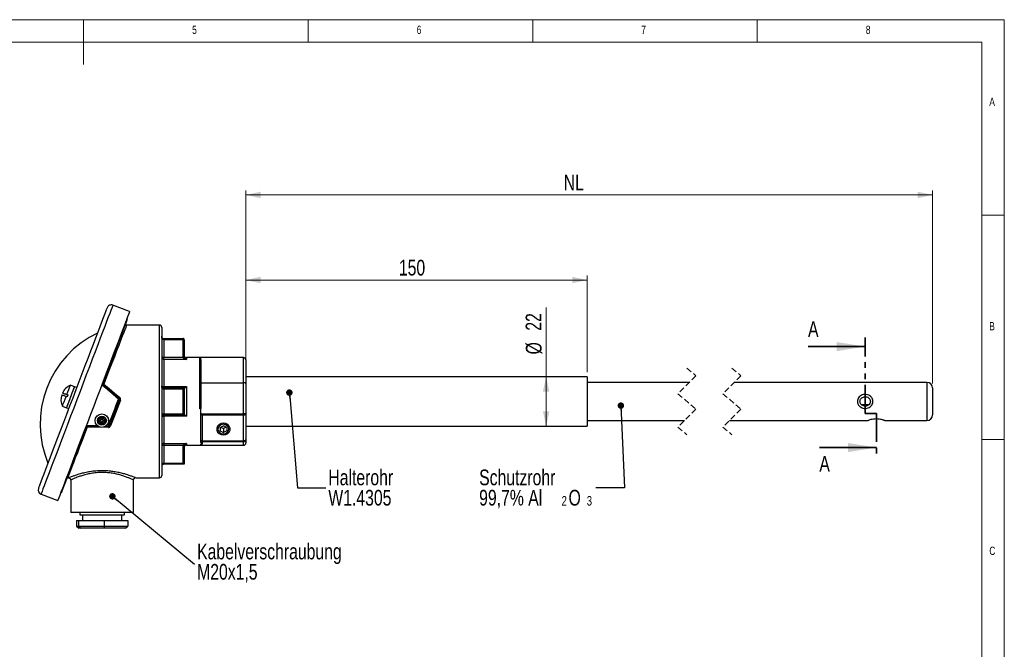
# Model space of a CAD drawing. Header units: millimetres. Extents: x 5 to 415, y 5 to 292.
# Tile 3 of 3: x 196 to 415, y 152 to 292. Entities that reach past the tile are written whole.
import ezdxf

# ---------------------------------------------------------------- set-up
doc = ezdxf.new("R2010")
doc.units = ezdxf.units.MM
doc.linetypes.add('HIDDEN', pattern=[1.905, 1.27, -0.635])
doc.linetypes.add('PHANTOM', pattern=[12.7, 6.35, -1.27, 1.27, -1.27, 1.27, -1.27])
doc.styles.add('SLDTEXTSTYLE0', font='TXT', dxfattribs={"width": 0.75})
doc.dimstyles.new('SLDDIMSTYLE1', dxfattribs={"dimtxt": 3.5, "dimasz": 3.302, "dimexe": 0, "dimexo": 0.0625, "dimgap": 0.875, "dimtad": 1, "dimdec": 0, "dimlfac": 2, "dimrnd": 1e-09, "dimzin": 12, "dimdsep": 46, "dimtxsty": 'SLDTEXTSTYLE0', "dimsah": 1, "dimcen": 0.09, "dimadec": 0, "dimazin": 3, "dimtfac": 1, "dimtdec": 0, "dimtofl": 0, "dimtmove": 0, "dimatfit": 3, "dimfxl": 1, "dimfrac": 2, "dimtolj": 1, "dimtzin": 12, "dimarcsym": 0})
doc.dimstyles.new('SLDDIMSTYLE2', dxfattribs={"dimtxt": 3.5, "dimasz": 3.302, "dimexe": 0, "dimexo": 0.0625, "dimgap": 0.875, "dimtad": 1, "dimlfac": 2, "dimrnd": 1e-09, "dimzin": 12, "dimdsep": 46, "dimtxsty": 'SLDTEXTSTYLE0', "dimsah": 1, "dimcen": 0.09, "dimadec": 0, "dimazin": 3, "dimtfac": 1, "dimtofl": 0, "dimtmove": 0, "dimatfit": 3, "dimfxl": 1, "dimfrac": 2, "dimtolj": 1, "dimtzin": 12, "dimarcsym": 0})
doc.dimstyles.new('SLDDIMSTYLE3', dxfattribs={"dimtxt": 0.18, "dimasz": 1.44, "dimexe": 0, "dimexo": 0.0625, "dimgap": 0, "dimtad": 0, "dimtih": 1, "dimtoh": 1, "dimdec": 0, "dimrnd": 1e-09, "dimzin": 0, "dimdsep": 46, "dimtxsty": 'Standard', "dimblk1": 'DOT', "dimblk2": 'DOT', "dimsah": 1, "dimcen": 0.09, "dimadec": 0, "dimazin": 0, "dimtfac": 1.44, "dimtdec": 0, "dimtofl": 0, "dimtmove": 0, "dimatfit": 3, "dimldrblk": 'DOT', "dimfxl": 1, "dimfrac": 2, "dimtolj": 1, "dimtzin": 0, "dimarcsym": 0})

# ---------------------------------------------------------------- blocks, each defined once
blk = doc.blocks.new('_D')
at = {"color": 7, "linetype": 'Continuous', "lineweight": 18}
for p, q in [((246.12, 213.5), (246.12, 235.03)), ((322.12, 213.5), (322.12, 235.03)), ((322.12, 234.03), (246.12, 234.03))]:
    blk.add_line(p, q, dxfattribs=at)
for points in [[(246.12, 234.03), (249.42, 233.31), (249.42, 234.75)], [(322.12, 234.03), (318.82, 234.75), (318.82, 233.31)]]:
    blk.add_solid(points, dxfattribs=at)
at = {"color": 7, "linetype": 'Continuous', "lineweight": 18, "insert": (280.19, 238.54), "char_height": 3.5, "attachment_point": 1, "style": 'SLDTEXTSTYLE0'}
blk.add_mtext('150', dxfattribs=at)
blk = doc.blocks.new('_D_1')
at = {"color": 7, "linetype": 'Continuous', "lineweight": 18}
for p, q in [((312.98, 212.5), (312.98, 227.92)), ((321.12, 212.5), (311.98, 212.5)), ((312.98, 201.5), (312.98, 212.5)), ((321.12, 201.5), (311.98, 201.5))]:
    blk.add_line(p, q, dxfattribs=at)
for points in [[(312.98, 212.5), (312.26, 209.2), (313.7, 209.2)], [(312.98, 201.5), (313.7, 204.8), (312.26, 204.8)]]:
    blk.add_solid(points, dxfattribs=at)
at = {"color": 7, "linetype": 'Continuous', "lineweight": 18, "char_height": 3.5, "attachment_point": 1, "rotation": 90, "style": 'SLDTEXTSTYLE0'}
for s, insert in [('22', (308.41, 222.75)), ('%%c', (308.47, 217.47))]:
    blk.add_mtext(s, dxfattribs=dict(at, insert=insert))
blk = doc.blocks.new('_D_2')
at = {"color": 7, "linetype": 'Continuous', "lineweight": 18}
for p, q in [((246.12, 211.95), (246.12, 253.98)), ((246.12, 252.98), (399.02, 252.98)), ((399.02, 211), (399.02, 253.98))]:
    blk.add_line(p, q, dxfattribs=at)
for points in [[(246.12, 252.98), (249.42, 252.26), (249.42, 253.7)], [(399.02, 252.98), (395.72, 253.7), (395.72, 252.26)]]:
    blk.add_solid(points, dxfattribs=at)
at = {"color": 7, "linetype": 'Continuous', "lineweight": 18, "insert": (316.89, 257.49), "char_height": 3.5, "attachment_point": 1, "style": 'SLDTEXTSTYLE0'}
blk.add_mtext('NL', dxfattribs=at)
blk = doc.blocks.new('SW_NOTE_4')
at = {"color": 0, "linetype": 'Continuous', "lineweight": 0, "char_height": 3.5, "attachment_point": 1, "style": 'SLDTEXTSTYLE0'}
for s, insert in [('Halterohr', (0.54, 4.05)), ('W1.4305', (0.54, -0.47))]:
    blk.add_mtext(s, dxfattribs=dict(at, insert=insert))
blk = doc.blocks.new('_DOT')
at = {"color": 0, "linetype": 'ByBlock', "lineweight": -2}
blk.add_line((-0.5, 0), (-1, 0), dxfattribs=at)
at = {"color": 0, "linetype": 'ByBlock', "const_width": 0.5}
blk.add_lwpolyline([(-0.25, 0, 1), (0.25, 0, 1)], format="xyb", close=True, dxfattribs=at)
blk = doc.blocks.new('SW_NOTE_5')
at = {"color": 0, "linetype": 'Continuous', "lineweight": 0, "attachment_point": 1, "style": 'SLDTEXTSTYLE0'}
for s, insert, char_height in [('Schutzrohr', (-26, 4.05), 3.5), ('99,7% Al', (-26, -0.47), 3.5), ('2', (-7.65, -1.85), 2.12), ('O', (-6.09, -0.47), 3.5), ('3', (-2.04, -1.85), 2.12)]:
    blk.add_mtext(s, dxfattribs=dict(at, insert=insert, char_height=char_height))
blk = doc.blocks.new('SW_NOTE_6')
at = {"color": 0, "linetype": 'Continuous', "lineweight": 0, "char_height": 3.5, "attachment_point": 1, "style": 'SLDTEXTSTYLE0'}
for s, insert in [('Kabelverschraubung', (0.55, 4.57)), ('M20x1,5', (0.55, 0.05))]:
    blk.add_mtext(s, dxfattribs=dict(at, insert=insert))

msp = doc.modelspace()

# ---------------------------------------------------------------- linework, layer by layer
at = {"color": 7, "linetype": 'Continuous', "lineweight": 18}
for p, q in [((415, 292), (5, 292)), ((210, 292), (210, 282)), ((260, 287), (260, 292)), ((310, 292), (310, 287)), ((360, 287), (360, 292)), ((415, 5), (415, 292)), ((410, 287), (10, 287)), ((410, 287), (410, 60.25)), ((415, 248.5), (410, 248.5)), ((410, 198.5), (415, 198.5))]:
    msp.add_line(p, q, dxfattribs=at)
at = {"color": 7, "linetype": 'Continuous', "lineweight": 25}
for p, q in [((220.232, 226.9994), (216.4931, 228.4208)), ((226.8718, 223.9984), (219.5606, 223.9984)), ((227.3718, 223.4984), (227.3718, 190.4984)), ((227.8718, 220.7484), (227.8718, 220.9984)), ((227.8718, 220.9984), (232.1218, 220.9984)), ((227.8718, 220.7484), (227.8718, 216.839)), ((232.1218, 220.7484), (227.8718, 220.7484)), ((232.1218, 220.7484), (232.1218, 220.9984)), ((232.1218, 220.7484), (232.3718, 220.7484)), ((232.1218, 216.9977), (232.1218, 220.7484)), ((232.3718, 220.7484), (232.3718, 216.9977)), ((227.3718, 216.839), (227.8718, 216.839)), ((227.8718, 216.3527), (227.8718, 216.839)), ((227.8718, 216.839), (232.1382, 216.839)), ((227.8718, 216.3527), (227.8718, 210.2961)), ((232.8718, 216.3527), (227.8718, 216.3527)), ((232.1218, 216.9977), (232.3718, 216.9977)), ((232.1382, 216.839), (232.1218, 216.9977)), ((232.3718, 216.9977), (232.3827, 216.8901)), ((236.1218, 216.7484), (232.8718, 216.7484)), ((235.8718, 216.7374), (236.1218, 216.7374)), ((235.8718, 205.3384), (235.8718, 216.7374)), ((245.6218, 216.7541), (236.1218, 216.7541)), ((236.1218, 216.7374), (236.1218, 216.7541)), ((236.1218, 215.9947), (236.1218, 205.6982)), ((246.1218, 216.2541), (246.1218, 210.9488)), ((207.984, 210.2591), (207.0493, 210.6145)), ((236.1218, 211.1702), (245.6218, 211.1702)), ((245.6218, 204.2163), (245.6218, 211.1702)), ((322.1218, 212.4984), (246.1218, 212.4984)), ((246.1218, 210.9488), (246.1218, 204.1085)), ((322.1218, 212.4984), (322.1218, 211.7615)), ((322.1218, 211.7615), (322.1218, 201.4984)), ((344.8711, 211.2484), (322.1218, 211.2484)), ((397.7684, 211.2484), (354.8711, 211.2484)), ((206.4699, 208.3868), (206.2362, 208.4756)), ((206.2633, 208.547), (206.497, 208.4581)), ((208.4514, 210.0815), (207.984, 210.2591)), ((216.8718, 208.542), (216.8718, 208.5734)), ((227.8718, 210.2961), (232.8718, 210.2961)), ((227.8718, 209.9984), (227.8718, 210.2961)), ((227.8718, 209.9984), (227.8718, 209.7484)), ((227.8718, 209.9984), (232.3718, 209.9984)), ((227.8718, 209.7484), (227.8718, 204.2484)), ((232.1218, 209.7484), (227.8718, 209.7484)), ((232.1218, 204.2484), (232.1218, 209.7484)), ((232.3718, 209.9984), (232.3718, 203.9984)), ((232.8718, 210.2961), (232.8718, 203.7007)), ((399.0184, 209.9984), (399.0184, 203.9984)), ((206.3193, 207.9908), (206.0857, 208.0797)), ((383.1419, 206.3234), (384.8954, 206.3234)), ((205.2726, 205.9408), (206.2073, 205.5855)), ((206.2073, 205.5855), (206.6747, 205.4078)), ((227.8718, 203.9984), (227.8718, 204.2484)), ((227.8718, 204.2484), (232.1218, 204.2484)), ((232.3718, 203.9984), (227.8718, 203.9984)), ((227.8718, 203.9984), (227.8718, 203.7007)), ((236.1218, 205.3384), (235.8718, 205.3384)), ((236.1218, 204.3591), (236.1218, 205.3384)), ((236.1218, 198.3832), (236.1218, 204.3591)), ((236.1615, 204.2163), (245.6218, 204.2163)), ((245.6218, 203.9768), (236.3718, 203.9768)), ((236.3718, 203.9768), (236.3718, 198.2582)), ((245.6218, 203.9768), (245.6218, 204.2163)), ((245.6218, 198.2582), (245.6218, 203.9768)), ((246.1218, 204.1085), (246.1218, 198.5082)), ((227.8718, 203.7007), (227.8718, 197.6441)), ((232.8718, 203.7007), (227.8718, 203.7007)), ((322.1218, 202.7484), (343.7961, 202.7484)), ((353.7961, 202.7484), (384.6496, 202.7484)), ((388.3737, 202.7484), (397.7684, 202.7484)), ((215.5076, 201.3862), (214.7598, 201.3969)), ((240.3718, 201.2224), (241.1218, 201.5974)), ((240.3718, 201.2224), (240.3718, 200.4724)), ((240.3718, 200.4724), (241.1218, 200.0974)), ((240.4968, 201.2849), (241.1218, 200.9724)), ((241.8718, 201.2224), (241.1218, 201.5974)), ((241.7468, 201.2849), (241.1218, 200.9724)), ((241.1218, 200.9724), (241.1218, 200.0974)), ((241.8718, 200.4724), (241.1218, 200.0974)), ((241.8718, 201.2224), (241.8718, 200.4724)), ((246.1218, 201.4984), (322.1218, 201.4984)), ((227.8718, 197.6441), (232.8718, 197.6441)), ((227.8718, 197.6441), (227.8718, 197.1577)), ((236.1218, 198.2592), (236.1218, 198.3832)), ((236.1218, 197.8675), (236.1218, 198.2592)), ((236.3718, 197.4719), (236.1218, 197.4719)), ((236.1218, 197.2484), (236.1218, 197.4719)), ((236.3718, 198.2582), (245.6218, 198.2582)), ((236.3718, 198.2582), (236.3718, 198.0101)), ((245.6218, 198.0101), (236.3718, 198.0101)), ((236.3718, 198.0101), (236.3718, 197.4719)), ((245.6218, 198.2582), (245.6218, 198.0101)), ((245.6218, 197.2522), (245.6218, 198.0101)), ((246.1218, 198.5082), (246.1218, 197.7503)), ((227.8718, 197.1577), (227.3718, 197.1577)), ((227.8718, 197.1577), (227.8718, 193.2484)), ((232.1382, 197.1577), (227.8718, 197.1577)), ((232.1218, 196.9991), (232.1382, 197.1577)), ((232.1218, 193.2484), (232.1218, 196.9991)), ((232.3718, 196.9991), (232.1218, 196.9991)), ((232.3827, 197.1066), (232.3718, 196.9991)), ((232.3718, 196.9991), (232.3718, 192.9984)), ((232.8718, 197.2484), (236.1218, 197.2484)), ((236.1218, 197.2522), (245.6218, 197.2522)), ((236.1218, 197.2503), (245.6218, 197.2503)), ((227.8718, 192.9984), (227.8718, 193.2484)), ((227.8718, 193.2484), (232.1218, 193.2484)), ((232.3718, 192.9984), (227.8718, 192.9984)), ((206.4451, 189.9984), (206.6404, 189.9984)), ((207.1218, 189.506), (207.1218, 182.2484)), ((221.1218, 182.2484), (221.1218, 189.509)), ((221.5988, 189.9984), (226.8718, 189.9984)), ((200.5024, 186.3578), (204.2414, 184.9364)), ((221.1218, 182.2484), (207.1218, 182.2484)), ((209.1218, 182.2484), (209.1218, 181.7484)), ((219.1218, 181.7484), (219.1218, 182.2484)), ((208.3993, 180.4984), (208.3993, 179.2484)), ((208.3993, 180.4984), (208.8753, 180.4984)), ((208.8753, 180.4984), (208.8753, 179.2484)), ((208.8753, 180.4984), (214.5978, 180.4984)), ((209.1218, 181.7484), (219.1218, 181.7484)), ((209.7468, 181.7484), (209.7468, 180.4984)), ((214.5978, 180.4984), (214.5978, 179.2484)), ((214.5978, 180.4984), (219.8443, 180.4984)), ((218.4968, 180.4984), (218.4968, 181.7484)), ((219.8443, 180.4984), (219.8443, 179.2484)), ((208.3993, 179.2484), (208.8753, 179.2484)), ((208.3993, 179.2484), (208.9195, 178.7484)), ((208.8753, 179.2484), (214.5978, 179.2484)), ((208.8753, 179.2484), (209.3522, 178.7484)), ((209.3522, 178.7484), (208.9195, 178.7484)), ((214.5545, 178.7484), (209.3522, 178.7484)), ((214.5978, 179.2484), (214.5545, 178.7484)), ((219.3241, 178.7484), (214.5545, 178.7484)), ((214.5978, 179.2484), (219.8443, 179.2484)), ((219.3241, 178.7484), (219.8443, 179.2484))]:
    msp.add_line(p, q, dxfattribs=at)
at = {"color": 8, "linetype": 'Continuous', "lineweight": 25}
for p, q in [((226.8718, 189.9984), (226.8718, 223.9984)), ((232.8718, 216.7484), (232.8718, 216.3527)), ((245.6218, 211.1702), (245.6218, 216.7541)), ((397.7684, 211.2484), (397.7684, 202.7484)), ((217.8718, 207.823), (217.8785, 207.6577)), ((217.8965, 207.2073), (217.9014, 207.0864)), ((213.767, 201.2456), (210.7998, 201.2871)), ((215.504, 201.2212), (214.2925, 201.2382)), ((215.0588, 201.6081), (215.4987, 201.6035)), ((232.8718, 197.6441), (232.8718, 197.2484)), ((245.6218, 197.2522), (245.6218, 197.2503))]:
    msp.add_line(p, q, dxfattribs=at)
at = {"color": 7, "linetype": 'PHANTOM', "lineweight": 35}
for p, q in [((383.9931, 204.3224), (383.9931, 221.2126)), ((386.5196, 204.3224), (383.9931, 204.3224)), ((386.5196, 204.3224), (386.5196, 194.7308))]:
    msp.add_line(p, q, dxfattribs=at)
at = {"color": 7, "linetype": 'Continuous', "lineweight": 35}
for p, q in [((371.2931, 219.2126), (383.9931, 219.2126)), ((373.8196, 196.7308), (386.5196, 196.7308))]:
    msp.add_line(p, q, dxfattribs=at)
at = {"color": 7, "linetype": 'HIDDEN', "lineweight": 18}
for p, q in [((346.3336, 212.7109), (342.3336, 208.7109)), ((344.3336, 214.4234), (346.3336, 212.7109)), ((356.3336, 212.7109), (352.3336, 208.7109)), ((354.3336, 214.4234), (356.3336, 212.7109)), ((342.3336, 208.7109), (346.3336, 205.2859)), ((352.3336, 208.7109), (356.3336, 205.2859)), ((346.3336, 205.2859), (342.3336, 201.2859)), ((356.3336, 205.2859), (352.3336, 201.2859)), ((342.3336, 201.2859), (344.3336, 199.5734)), ((352.3336, 201.2859), (354.3336, 199.5734))]:
    msp.add_line(p, q, dxfattribs=at)
at = {"color": 8, "linetype": 'Continuous', "lineweight": 25, "flags": 128}
for points in [[(216.4931, 228.4208), (216.4755, 228.3745), (216.3974, 228.1691), (216.2575, 227.8011), (216.0569, 227.2733), (215.7971, 226.5899), (215.4801, 225.7562), (215.1086, 224.7788), (214.6852, 223.6653), (214.2135, 222.4244), (213.697, 221.0658), (213.1399, 219.6002), (212.5464, 218.0391), (211.9212, 216.3945), (211.2692, 214.6796), (210.5956, 212.9075), (209.9055, 211.0923), (209.2044, 209.248), (208.4978, 207.3893)], [(219.5606, 223.9984), (219.5525, 223.9773), (219.4877, 223.8092), (219.3586, 223.4747), (219.1667, 222.977), (218.9137, 222.3212), (218.6021, 221.5136), (218.2352, 220.5623), (217.8164, 219.4768), (217.35, 218.2677), (216.8406, 216.947), (216.2931, 215.5278), (215.7131, 214.0242), (215.1062, 212.451), (214.4786, 210.8238)], [(214.17, 211.0533), (214.1928, 211.0381), (214.2184, 211.0178), (214.236, 210.9991), (214.2449, 210.9825), (214.2449, 210.9689)], [(208.4978, 207.3893), (207.7911, 205.5305), (207.09, 203.6863), (206.4, 201.871), (205.7263, 200.099), (205.0743, 198.384), (204.4491, 196.7395), (203.8556, 195.1783), (203.2985, 193.7127), (202.782, 192.3542), (202.3103, 191.1133), (201.887, 189.9997), (201.5154, 189.0223), (201.1985, 188.1887), (200.9387, 187.5053), (200.738, 186.9775), (200.5981, 186.6095), (200.52, 186.4041), (200.5024, 186.3578)], [(210.7998, 201.2871), (210.2045, 199.744), (209.6362, 198.2708), (209.1004, 196.8818), (208.6022, 195.5904), (208.1465, 194.409), (207.7377, 193.3491), (207.3796, 192.4208), (207.0758, 191.6332), (206.8291, 190.9937), (206.642, 190.5087), (206.5162, 190.1827), (206.4531, 190.0189), (206.4451, 189.9984)], [(210.5661, 201.292), (210.5574, 201.2827), (210.5401, 201.2772), (210.5148, 201.2757), (210.4825, 201.2782), (210.4555, 201.2825)], [(210.7875, 201.6522), (212.3502, 201.636), (213.0193, 201.6291)]]:
    msp.add_lwpolyline(points, dxfattribs=at)
at = {"color": 7, "linetype": 'Continuous', "lineweight": 25, "flags": 128}
for points in [[(215.203, 227.8414), (215.201, 227.8362), (215.1536, 227.7114), (215.0432, 227.4211), (214.8709, 226.9677), (214.638, 226.3551), (214.3465, 225.5883), (213.9987, 224.6736), (213.5977, 223.6186), (213.1466, 222.4321), (212.6493, 221.1239), (212.1098, 219.7048), (211.5326, 218.1866), (210.9226, 216.5819), (210.2847, 214.9039), (209.6243, 213.1667), (208.9468, 211.3845), (208.2578, 209.5721), (207.563, 207.7446)], [(220.232, 226.9994), (220.2144, 226.9531), (220.1363, 226.7477), (219.9964, 226.3797), (219.7958, 225.8519), (219.536, 225.1685), (219.2191, 224.3348), (218.8475, 223.3574), (218.4242, 222.2439), (217.9524, 221.003), (217.436, 219.6444), (216.8788, 218.1788), (216.2853, 216.6177), (215.6601, 214.9732), (215.0082, 213.2582), (214.3345, 211.4861), (213.6444, 209.6709), (212.9433, 207.8266), (212.2367, 205.9679)], [(219.6592, 225.2112), (219.6273, 225.1273), (219.5319, 224.8764), (219.3739, 224.4606), (219.1545, 223.8836), (218.8758, 223.1504), (218.5401, 222.2673), (218.1503, 221.2421), (217.7099, 220.0836), (217.2227, 218.802), (216.6929, 217.4084), (216.1251, 215.9149), (215.5244, 214.3346), (214.8958, 212.6811), (214.2449, 210.9689)], [(213.0709, 222.233), (211.1909, 221.218), (209.4156, 220.0292), (207.761, 218.6774), (206.2421, 217.1747), (204.8727, 215.5347), (203.6649, 213.7723), (202.6298, 211.9032), (201.7766, 209.9444), (201.113, 207.9135), (200.6451, 205.8288), (200.377, 203.7091), (200.3112, 201.5735), (200.4483, 199.4414), (200.7869, 197.3318), (201.3242, 195.2639), (202.0551, 193.2562)], [(227.8718, 220.7484), (227.785, 220.7598), (227.7008, 220.7936), (227.6218, 220.8489), (227.5504, 220.9239), (227.4888, 221.0163), (227.4388, 221.1234), (227.402, 221.2419), (227.3794, 221.3682), (227.3718, 221.4984)], [(232.1382, 216.839), (232.1848, 216.8488), (232.2297, 216.8582), (232.2712, 216.8668), (232.3079, 216.8745), (232.3384, 216.8809), (232.3615, 216.8857), (232.3765, 216.8888), (232.3827, 216.8901)], [(206.2633, 208.547), (206.4928, 209.1507), (206.6988, 209.6924), (206.8665, 210.1335), (206.984, 210.4428), (207.0431, 210.5981), (207.0493, 210.6145)], [(217.7507, 207.5273), (216.5537, 208.541), (215.3626, 209.5498), (214.178, 210.553)], [(214.3177, 210.6887), (215.5044, 209.6913), (216.6978, 208.6883), (217.897, 207.6804)], [(214.4786, 210.8238), (215.6612, 209.8443), (216.8556, 208.8549), (218.0579, 207.8591)], [(227.8718, 209.7484), (227.785, 209.7598), (227.7008, 209.7936), (227.6218, 209.8489), (227.5504, 209.9239), (227.4888, 210.0163), (227.4388, 210.1234), (227.402, 210.2419), (227.3794, 210.3682), (227.3718, 210.4984)], [(227.3718, 210.4984), (227.3814, 210.4589), (227.4099, 210.421), (227.4561, 210.386), (227.5183, 210.3554), (227.594, 210.3302), (227.6805, 210.3115), (227.7743, 210.3), (227.8718, 210.2961)], [(206.2073, 205.5855), (206.2104, 205.5936), (206.2633, 205.7327), (206.3778, 206.0341), (206.5457, 206.4755), (206.7543, 207.0243), (206.9882, 207.6397), (207.2301, 208.276), (207.4621, 208.8861), (207.6668, 209.4247), (207.8292, 209.8519), (207.9372, 210.136), (207.9828, 210.2559), (207.984, 210.2591)], [(206.2073, 205.5855), (206.2402, 205.6721), (206.3366, 205.9257), (206.4893, 206.3273), (206.687, 206.8472), (206.9149, 207.4469), (207.1563, 208.0818), (207.3932, 208.7049), (207.608, 209.2699), (207.7848, 209.735), (207.9105, 210.0657), (207.9758, 210.2374), (207.984, 210.2591)], [(206.497, 208.4581), (206.4749, 208.3999), (206.4527, 208.3416), (206.4305, 208.2832), (206.4082, 208.2247), (206.386, 208.1662), (206.3638, 208.1076), (206.3415, 208.0492), (206.3193, 207.9908)], [(232.3718, 209.9984), (232.367, 209.9936), (232.3528, 209.9794), (232.3297, 209.9563), (232.2986, 209.9252), (232.2607, 209.8873), (232.2175, 209.8441), (232.1706, 209.7972), (232.1218, 209.7484)], [(207.563, 207.7446), (206.8683, 205.9171), (206.1793, 204.1048), (205.5018, 202.3226), (204.8413, 200.5853), (204.2035, 198.9074), (203.5934, 197.3027), (203.0163, 195.7845), (202.4768, 194.3654), (201.9795, 193.0572), (201.5284, 191.8707), (201.1273, 190.8157), (200.7796, 189.901), (200.4881, 189.1341), (200.2552, 188.5215), (200.0828, 188.0682), (199.9725, 187.7779), (199.925, 187.653), (199.923, 187.6478)], [(205.2726, 205.9408), (205.2824, 205.9667), (205.3485, 206.1405), (205.4723, 206.4662), (205.6451, 206.9206), (205.8545, 207.4715), (206.0857, 208.0797)], [(215.4987, 201.6035), (215.7792, 202.3414), (216.0609, 203.0822), (216.3432, 203.8248), (216.6257, 204.5681), (216.9082, 205.3111), (217.1901, 206.0527), (217.4711, 206.7918), (217.7507, 207.5273)], [(217.9698, 207.4002), (217.6936, 206.6735), (217.416, 205.9432), (217.1374, 205.2106), (216.8584, 204.4765), (216.5792, 203.742), (216.3002, 203.0083), (216.022, 202.2764), (215.7448, 201.5474)], [(218.2035, 207.3068), (217.4502, 205.3539), (216.7052, 203.4227), (215.9785, 201.5388)], [(212.2367, 205.9679), (211.5301, 204.1091), (210.829, 202.2649), (210.1389, 200.4497), (209.4652, 198.6776), (208.8133, 196.9626), (208.1881, 195.3181), (207.5946, 193.7569), (207.0374, 192.2913), (206.521, 190.9328), (206.0492, 189.6919), (205.6259, 188.5784), (205.2543, 187.6009), (204.9374, 186.7673), (204.6776, 186.0839), (204.477, 185.5561), (204.3371, 185.1881), (204.259, 184.9827), (204.2414, 184.9364)], [(232.3718, 203.9984), (232.367, 204.0032), (232.3528, 204.0174), (232.3297, 204.0405), (232.2986, 204.0716), (232.2607, 204.1095), (232.2175, 204.1527), (232.1706, 204.1996), (232.1218, 204.2484)], [(227.8718, 203.7007), (227.7743, 203.6968), (227.6805, 203.6853), (227.594, 203.6666), (227.5183, 203.6414), (227.4561, 203.6108), (227.4099, 203.5758), (227.3814, 203.5379), (227.3718, 203.4984)], [(241.6391, 202.0782), (241.1218, 202.1572), (240.6045, 202.0782), (240.1496, 201.8508), (239.812, 201.5023), (239.6323, 201.0748), (239.6323, 200.6199), (239.812, 200.1924), (240.1496, 199.844), (240.6045, 199.6165), (241.1218, 199.5375), (241.6391, 199.6165), (242.094, 199.844), (242.4317, 200.1924), (242.6113, 200.6199), (242.6113, 201.0748), (242.4317, 201.5023), (242.094, 201.8508), (241.6391, 202.0782)], [(241.5897, 201.8257), (241.1218, 201.9063), (240.6539, 201.8257), (240.2572, 201.5962), (239.9921, 201.2526), (239.8991, 200.8474), (239.9921, 200.4421), (240.2572, 200.0986), (240.6539, 199.869), (241.1218, 199.7884), (241.5897, 199.869), (241.9864, 200.0986), (242.2515, 200.4421), (242.3446, 200.8474), (242.2515, 201.2526), (241.9864, 201.5962), (241.5897, 201.8257)], [(210.5661, 201.292), (209.8982, 199.5352), (209.2524, 197.8363), (208.6344, 196.2107), (208.0498, 194.673), (207.504, 193.2372), (207.0018, 191.9162), (206.5478, 190.722), (206.1461, 189.6654), (205.8004, 188.7559), (205.5137, 188.0019), (205.2887, 187.41), (205.1274, 186.9857), (205.0313, 186.7328), (205.0011, 186.6535)], [(210.7998, 201.2871), (210.7573, 201.3001), (210.7163, 201.3098), (210.6779, 201.3161), (210.6436, 201.3187), (210.6144, 201.3174), (210.5913, 201.3124), (210.575, 201.3039), (210.5661, 201.292)], [(213.3038, 201.4176), (212.3637, 201.4309), (210.8033, 201.4531)], [(215.7448, 201.5474), (215.7536, 201.5587), (215.7697, 201.5667), (215.7928, 201.5711), (215.822, 201.5718), (215.8563, 201.5688), (215.8948, 201.5621), (215.9359, 201.552), (215.9785, 201.5388)], [(236.3718, 198.2582), (236.323, 198.2606), (236.2761, 198.2677), (236.2329, 198.2793), (236.195, 198.2948), (236.1639, 198.3138), (236.1408, 198.3354), (236.1266, 198.3588), (236.1218, 198.3832)], [(245.6218, 198.2582), (245.7194, 198.263), (245.8132, 198.2772), (245.8996, 198.3003), (245.9754, 198.3314), (246.0376, 198.3693), (246.0838, 198.4125), (246.1122, 198.4594), (246.1218, 198.5082)], [(232.3827, 197.1066), (232.3765, 197.1079), (232.3615, 197.1111), (232.3384, 197.1159), (232.3079, 197.1223), (232.2712, 197.1299), (232.2297, 197.1386), (232.1848, 197.148), (232.1382, 197.1577)], [(232.3718, 192.9984), (232.367, 193.0032), (232.3528, 193.0174), (232.3297, 193.0405), (232.2986, 193.0716), (232.2607, 193.1095), (232.2175, 193.1527), (232.1706, 193.1996), (232.1218, 193.2484)]]:
    msp.add_lwpolyline(points, dxfattribs=at)
at = {"color": 7, "linetype": 'Continuous', "lineweight": 25}
for radius in [1.5, 1, 0.75, 0.5, 0.3]:
    msp.add_circle((214.0504, 202.7185), radius, dxfattribs=at)
for centre, radius, start, end in [((216.1377, 227.4861), 1, 69.184996, 159.185355), ((219.5607, 224.2484), 0.25, 159.186613, 267.661254), ((219.4255, 225.3001), 0.2501, 339.194769, 32.30962), ((226.8718, 223.4984), 0.5, 0.000303, 89.999697), ((227.8718, 221.4984), 0.5, 179.999721, 270.000492), ((232.1218, 220.7484), 0.25, 359.999939, 90.000915), ((232.8718, 217.2484), 0.5, 178.746178, 270.008972), ((227.8651, 216.846), 0.4933, 180.804938, 270.783787), ((245.6218, 216.2541), 0.5, 359.998952, 90.000301), ((208.2131, 207.7143), 3.125, 111.864656, 159.185599), ((214.6349, 210.2224), 0.5639, 124.228834, 144.111832), ((214.5443, 211.1905), 0.3725, 216.494779, 259.832356), ((214.1765, 211.0201), 0.3603, 293.079467, 326.982686), ((227.8718, 210.4984), 0.5, 179.999593, 270.000514), ((397.7684, 209.9984), 1.25, 0.00041, 89.999526), ((208.0692, 207.3355), 3.1251, 159.186142, 206.504829), ((218.4863, 206.9708), 0.9224, 129.711208, 142.89647), ((217.6609, 207.12), 0.4171, 42.208938, 77.571143), ((216.6211, 208.9905), 1.8287, 314.242101, 321.781066), ((217.7361, 207.489), 0.25, 339.189606, 49.951197), ((219.4647, 210.8023), 3.7161, 246.27927, 250.159965), ((228.0281, 203.6026), 0.6645, 103.600116, 189.019646), ((227.8718, 203.4984), 0.5, 89.999533, 180.000354), ((236.3969, 204.3587), 0.2751, 179.903239, 211.162257), ((237.0713, 204.803), 1.0826, 212.815124, 229.747579), ((245.741, 203.5555), 0.6715, 55.449846, 100.225227), ((245.7381, 204.5498), 0.5848, 258.526469, 311.005317), ((397.7684, 203.9984), 1.25, 270.000456, 359.999606), ((211.4017, 201.6008), 0.6163, 175.214194, 193.859914), ((217.8094, 201.2204), 7.01, 178.097485, 179.45451), ((216.5761, 201.5386), 1.0793, 176.554842, 188.118459), ((215.7241, 202.0239), 0.477, 241.803909, 272.493844), ((222.283, 201.1581), 6.7793, 178.071302, 179.466314), ((215.5111, 201.6362), 0.25, 269.186834, 339.182879), ((227.8651, 197.1508), 0.4933, 89.216213, 179.195062), ((236.3713, 198.2596), 0.2495, 180.109552, 270.109856), ((245.6228, 198.5092), 0.499, 269.8909, 359.8914), ((245.6218, 197.7503), 0.5, 269.999699, 0.001048), ((245.6228, 197.7512), 0.499, 269.890839, 359.89146), ((232.8718, 196.7484), 0.5, 90.008441, 181.254391), ((228.0281, 192.6026), 0.6645, 103.600108, 189.019626), ((227.8718, 192.4984), 0.5, 89.999402, 180.000384), ((206.4451, 189.7484), 0.25, 86.35172, 159.187864), ((226.8718, 190.4984), 0.5, 270.000303, 359.999697), ((200.8578, 187.2925), 1, 159.18612, 249.184368), ((204.7674, 186.7423), 0.25, 286.056321, 339.185756)]:
    msp.add_arc(centre, radius, start, end, dxfattribs=at)
for points, knots in [([(232.8718, 216.3527), (232.8707, 216.3529), (232.7678, 216.3685), (232.577, 216.4217), (232.3556, 216.5462), (232.2425, 216.6574), (232.177, 216.7464), (232.1559, 216.7969), (232.1382, 216.839)], [0, 0, 0, 0, 0.00358355, 0.33972173, 0.63984686, 0.8225527, 0.85203583, 1, 1, 1, 1]), ([(232.3827, 216.8901), (232.3941, 216.8482), (232.4077, 216.7975), (232.4509, 216.705), (232.5219, 216.5916), (232.6658, 216.4511), (232.7996, 216.3778), (232.8711, 216.353), (232.8718, 216.3527)], [0, 0, 0, 0, 0.17181985, 0.20756141, 0.40504748, 0.69925718, 0.99699249, 1, 1, 1, 1]), ([(235.8718, 216.7374), (235.8724, 216.7374), (235.8737, 216.7374), (235.8761, 216.7373), (235.8801, 216.737), (235.8888, 216.7359), (235.9096, 216.7306), (235.9771, 216.6888), (236.1011, 216.439), (236.1128, 216.1875), (236.1218, 215.9947)], [0, 0, 0, 0, 0.00219857, 0.00475129, 0.00847728, 0.01710115, 0.03647561, 0.08619763, 0.30001256, 1, 1, 1, 1]), ([(214.2449, 210.9689), (214.2392, 210.95), (214.2254, 210.9045), (214.2298, 210.8282), (214.2591, 210.7485), (214.2981, 210.7087), (214.3177, 210.6887)], [0, 0, 0, 0, 0.1917239, 0.46192499, 0.72948511, 1, 1, 1, 1]), ([(246.1218, 210.9488), (246.1218, 210.9513), (246.1214, 210.9681), (246.1062, 211.0154), (246.04, 211.0775), (245.9273, 211.1287), (245.783, 211.1636), (245.6772, 211.168), (245.6218, 211.1702)], [0, 0, 0, 0, 0.01278006, 0.08587477, 0.24599266, 0.45877196, 0.71677818, 1, 1, 1, 1]), ([(206.0857, 208.0797), (205.8755, 208.1636), (205.549, 208.2941), (205.3306, 208.3197), (205.132, 208.4179), (205.1316, 208.4015), (205.1316, 208.4015), (205.1316, 208.4015)], [0, 0, 0, 0, 0.61253508, 0.95155035, 0.99990562, 0.99992018, 1, 1, 1, 1]), ([(206.2362, 208.4756), (206.0339, 208.5487), (205.7195, 208.6623), (205.4763, 208.8106), (205.3092, 208.8526), (205.3092, 208.8705), (205.3929, 208.885), (205.5624, 208.7564), (205.9091, 208.6843), (206.1618, 208.5863), (206.2633, 208.547)], [0, 0, 0, 0, 0.3061507, 0.47559055, 0.49975854, 0.49976593, 0.50227297, 0.59382273, 0.8369473, 1, 1, 1, 1]), ([(232.4095, 209.9984), (232.4385, 210.0058), (232.5233, 210.0275), (232.6761, 210.1356), (232.7979, 210.2303), (232.8711, 210.2954), (232.8718, 210.2961)], [0, 0, 0, 0, 0.160861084, 0.470500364, 0.994538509, 1, 1, 1, 1]), ([(385.4999, 207.8061), (385.5168, 207.7799), (385.6192, 207.6211), (385.7473, 207.2893), (385.7646, 206.8146), (385.6273, 206.3648), (385.3529, 205.9677), (384.9368, 205.643), (384.3955, 205.4434), (383.7919, 205.4191), (383.2051, 205.5842), (382.707, 205.9277), (382.3754, 206.4086), (382.258, 206.9331), (382.3242, 207.4163), (382.5319, 207.8411), (382.8779, 208.2061), (383.3627, 208.4747), (383.9464, 208.5899), (384.5478, 208.5154), (385.1096, 208.2647), (385.3696, 207.9591), (385.4999, 207.8061)], [0, 0, 0, 0, 0.00908345, 0.05503159, 0.10138662, 0.14483019, 0.18970497, 0.23986142, 0.29614141, 0.35493806, 0.41283674, 0.47070055, 0.52764893, 0.57876826, 0.6235522, 0.66711549, 0.7143381, 0.76778463, 0.82599027, 0.88443602, 0.94212977, 1, 1, 1, 1]), ([(218.2035, 207.3068), (218.2144, 207.3418), (218.2418, 207.4297), (218.235, 207.5799), (218.1763, 207.7398), (218.0974, 207.8193), (218.0579, 207.8591)], [0, 0, 0, 0, 0.1801707, 0.45276117, 0.72580471, 1, 1, 1, 1]), ([(384.9613, 207.6059), (384.8899, 207.6831), (384.7352, 207.8505), (384.4038, 208.011), (384.0145, 208.0735), (383.6127, 208.0076), (383.2541, 207.8175), (382.9884, 207.5224), (382.8576, 207.1725), (382.8605, 206.83), (382.9689, 206.524), (383.1713, 206.2586), (383.4676, 206.0509), (383.8401, 205.9363), (384.2444, 205.9434), (384.6285, 206.0784), (384.9427, 206.3298), (385.1381, 206.6634), (385.1914, 207.0145), (385.1322, 207.3414), (385.0182, 207.5178), (384.9613, 207.6059)], [0, 0, 0, 0, 0.04539014, 0.09833463, 0.15622691, 0.21433138, 0.27199906, 0.32929097, 0.38288581, 0.4304237, 0.47507529, 0.52160727, 0.57314566, 0.62974247, 0.68805899, 0.74581745, 0.80347114, 0.85929628, 0.90949462, 0.95483827, 1, 1, 1, 1]), ([(232.4095, 203.9984), (232.4385, 203.991), (232.5233, 203.9693), (232.6761, 203.8612), (232.7979, 203.7664), (232.8711, 203.7013), (232.8718, 203.7007)], [0, 0, 0, 0, 0.16086119, 0.4705004, 0.99453851, 1, 1, 1, 1]), ([(236.1218, 205.6982), (236.1154, 205.6321), (236.1059, 205.5335), (236.041, 205.4245), (235.9822, 205.3702), (235.924, 205.3426), (235.8879, 205.3397), (235.8718, 205.3384)], [0, 0, 0, 0, 0.40752933, 0.60792114, 0.77506137, 0.90025345, 1, 1, 1, 1]), ([(388.3737, 202.7558), (388.3708, 202.7568), (388.3135, 202.7768), (388.1554, 202.8295), (387.8462, 202.9211), (387.3879, 203.0258), (386.8087, 203.0985), (386.179, 203.0953), (385.5855, 203.0151), (385.1078, 202.8994), (384.8078, 202.8059), (384.6757, 202.7601), (384.6496, 202.751)], [0, 0, 0, 0, 0.00244444, 0.04785629, 0.13147848, 0.25682933, 0.41830062, 0.59092229, 0.75212238, 0.88967061, 0.97821543, 1, 1, 1, 1]), ([(210.8033, 201.4531), (210.7879, 201.4525), (210.7438, 201.4507), (210.6741, 201.4245), (210.6049, 201.3697), (210.579, 201.3178), (210.5661, 201.292)], [0, 0, 0, 0, 0.1519911, 0.43411533, 0.71820478, 1, 1, 1, 1]), ([(215.504, 201.2212), (215.535, 201.2225), (215.6226, 201.226), (215.7618, 201.2772), (215.9005, 201.385), (215.9527, 201.488), (215.9785, 201.5388)], [0, 0, 0, 0, 0.15303559, 0.43363132, 0.72020417, 1, 1, 1, 1]), ([(232.1382, 197.1577), (232.1559, 197.1999), (232.177, 197.2504), (232.2425, 197.3393), (232.3556, 197.4506), (232.577, 197.5751), (232.7678, 197.6283), (232.8707, 197.6439), (232.8718, 197.6441)], [0, 0, 0, 0, 0.14796417, 0.1774473, 0.36015314, 0.66027827, 0.99641645, 1, 1, 1, 1]), ([(232.8718, 197.6441), (232.8711, 197.6438), (232.7996, 197.6189), (232.6658, 197.5457), (232.5219, 197.4051), (232.4509, 197.2917), (232.4077, 197.1993), (232.3941, 197.1486), (232.3827, 197.1066)], [0, 0, 0, 0, 0.00300751, 0.30074282, 0.59495252, 0.79243859, 0.82818015, 1, 1, 1, 1]), ([(236.3718, 197.4719), (236.3688, 197.472), (236.3626, 197.4721), (236.3514, 197.4734), (236.3312, 197.4775), (236.2847, 197.4969), (236.1654, 197.6056), (236.1408, 197.7533), (236.1218, 197.8675)], [0, 0, 0, 0, 0.01793295, 0.03758008, 0.0670788, 0.14161397, 0.3366341, 1, 1, 1, 1]), ([(206.6404, 190.0061), (206.6354, 190.004), (206.5822, 189.982), (206.9093, 190.1175), (207.078, 190.1837), (207.6252, 190.3963), (208.2432, 190.6154), (209.0699, 190.8814), (210.0445, 191.1465), (211.1706, 191.3875), (212.197, 191.5352), (213.2279, 191.6229), (214.2307, 191.6523), (215.3777, 191.6037), (216.499, 191.4779), (217.5577, 191.2905), (218.5478, 191.0565), (219.4474, 190.7972), (220.2327, 190.5359), (220.8597, 190.3046), (221.2961, 190.1324), (221.518, 190.0415), (221.5968, 190.0088), (221.5988, 190.008)], [0, 0, 0, 0, 0.00094766, 0.01016737, 0.03224971, 0.06533172, 0.10956268, 0.16570403, 0.23175147, 0.30652, 0.38908076, 0.43310405, 0.50749641, 0.58384266, 0.65599261, 0.72657979, 0.79261334, 0.85358982, 0.90843547, 0.95339697, 0.98342002, 0.99958928, 1, 1, 1, 1]), ([(206.8092, 189.961), (206.8589, 189.9356), (206.9622, 189.8828), (207.0692, 189.7398), (207.1221, 189.6054), (207.1173, 189.5258), (207.1162, 189.5064)], [0, 0, 0, 0, 0.2840109, 0.59049044, 0.90010406, 1, 1, 1, 1]), ([(221.129, 189.5086), (221.128, 189.5366), (221.1249, 189.6252), (221.1864, 189.7639), (221.2945, 189.8846), (221.3828, 189.9462), (221.4284, 189.9596), (221.4304, 189.9601)], [0, 0, 0, 0, 0.14504076, 0.45862735, 0.75278448, 0.98947057, 1, 1, 1, 1])]:
    msp.add_open_spline(points, degree=3, knots=knots, dxfattribs=at)
at = {"color": 8, "linetype": 'Continuous', "lineweight": 25}
for points, knots in [([(214.0494, 210.736), (214.0557, 210.7172), (214.0799, 210.6451), (214.1364, 210.5921), (214.178, 210.553)], [0, 0, 0, 0, 0.26222856, 1, 1, 1, 1]), ([(210.7875, 201.6522), (210.7564, 201.6513), (210.6828, 201.6493), (210.6155, 201.6189), (210.5767, 201.6013)], [0, 0, 0, 0, 0.42344955, 1, 1, 1, 1]), ([(221.0987, 189.509), (221.0974, 189.5096), (221.0281, 189.5414), (220.8216, 189.6346), (220.4216, 189.8089), (219.8332, 190.0487), (219.1083, 190.3153), (218.2617, 190.5851), (217.3471, 190.8242), (216.3511, 191.0198), (215.3148, 191.1491), (214.2342, 191.2009), (213.2978, 191.1717), (212.3359, 191.0814), (211.3771, 190.9303), (210.3327, 190.6848), (209.4123, 190.4092), (208.6451, 190.1373), (208.0618, 189.9093), (207.5524, 189.6913), (207.3911, 189.6214), (207.083, 189.4806), (207.1338, 189.5039), (207.138, 189.5058)], [0, 0, 0, 0, 0.00029403, 0.01578075, 0.04689216, 0.09057932, 0.1472646, 0.2066934, 0.27439142, 0.34279525, 0.41660475, 0.4903028, 0.56647021, 0.61026605, 0.69018341, 0.76718757, 0.83186495, 0.889696, 0.93326397, 0.96753984, 0.98936232, 0.99912829, 1, 1, 1, 1])]:
    msp.add_open_spline(points, degree=3, knots=knots, dxfattribs=at)
at = {"color": 7, "linetype": 'Continuous', "lineweight": 35}
for points in [[(383.9931, 219.2126), (377.6431, 220.2286), (377.6431, 218.1966)], [(386.5196, 196.7308), (380.1696, 197.7468), (380.1696, 195.7148)]]:
    msp.add_solid(points, dxfattribs=at)

# ---------------------------------------------------------------- block references
at = {"color": 7, "linetype": 'Continuous', "lineweight": 0}
for name, p in [('SW_NOTE_4', (263.9415, 187.7847)), ('SW_NOTE_5', (324.0646, 187.7847)), ('SW_NOTE_6', (234.7094, 170.7679))]:
    msp.add_blockref(name, p, dxfattribs=at)

# ---------------------------------------------------------------- texts
at = {"color": 7, "linetype": 'Continuous', "lineweight": 0, "char_height": 1.8521, "attachment_point": 1, "style": 'SLDTEXTSTYLE0'}
for s, insert in [('5', (234.1667, 290.668)), ('6', (284.1667, 290.668)), ('7', (334.1667, 290.668)), ('8', (384.1667, 290.668)), ('A', (411.6667, 274.668)), ('B', (411.6667, 224.668)), ('C', (411.6667, 174.668))]:
    msp.add_mtext(s, dxfattribs=dict(at, insert=insert))
at = {"color": 7, "linetype": 'Continuous', "char_height": 3.5, "attachment_point": 1, "style": 'SLDTEXTSTYLE0'}
for insert in [(371.2931, 224.853), (373.8196, 194.8525)]:
    msp.add_mtext('A', dxfattribs=dict(at, insert=insert))

# ---------------------------------------------------------------- dimensions: what is measured, and where the dimension line sits
at = {"color": 7, "linetype": 'Continuous', "lineweight": 18}
dim = msp.add_linear_dim(base=(399.0184, 252.9759), p1=(246.1218, 210.9488), p2=(399.0184, 209.9984), text='NL', dimstyle='SLDDIMSTYLE2', dxfattribs=at)
dim.commit()
dim.dimension.update_dxf_attribs({"geometry": '_D_2', "text_midpoint": (319.6958, 252.9759), "dimtype": 160})
dim = msp.add_linear_dim(base=(246.1218, 234.0309), p1=(322.1218, 212.4984), p2=(246.1218, 212.4984), dimstyle='SLDDIMSTYLE1', dxfattribs=at)
dim.commit()
dim.dimension.update_dxf_attribs({"geometry": '_D', "text_midpoint": (284.0692, 234.0309), "dimtype": 160})
dim = msp.add_linear_dim(base=(312.98, 212.4984), p1=(322.1218, 201.4984), p2=(322.1218, 212.4984), angle=90, text='%%c<>', dimstyle='SLDDIMSTYLE1', dxfattribs=at)
dim.commit()
dim.dimension.update_dxf_attribs({"geometry": '_D_1', "text_midpoint": (312.98, 222.699), "dimtype": 160})

# ---------------------------------------------------------------- leaders
at = {"color": 7, "linetype": 'Continuous', "lineweight": 0}
for points in [[(255.8044, 208.9704), (257.5915, 187.7847), (263.9415, 187.7847)], [(329.6158, 206.0632), (330.4146, 187.7847), (324.0646, 187.7847)], [(216.3953, 185.8741), (234.7094, 170.7679)]]:
    msp.add_leader(points, dimstyle='SLDDIMSTYLE3', dxfattribs=at)

doc.saveas('drawing.dxf')
